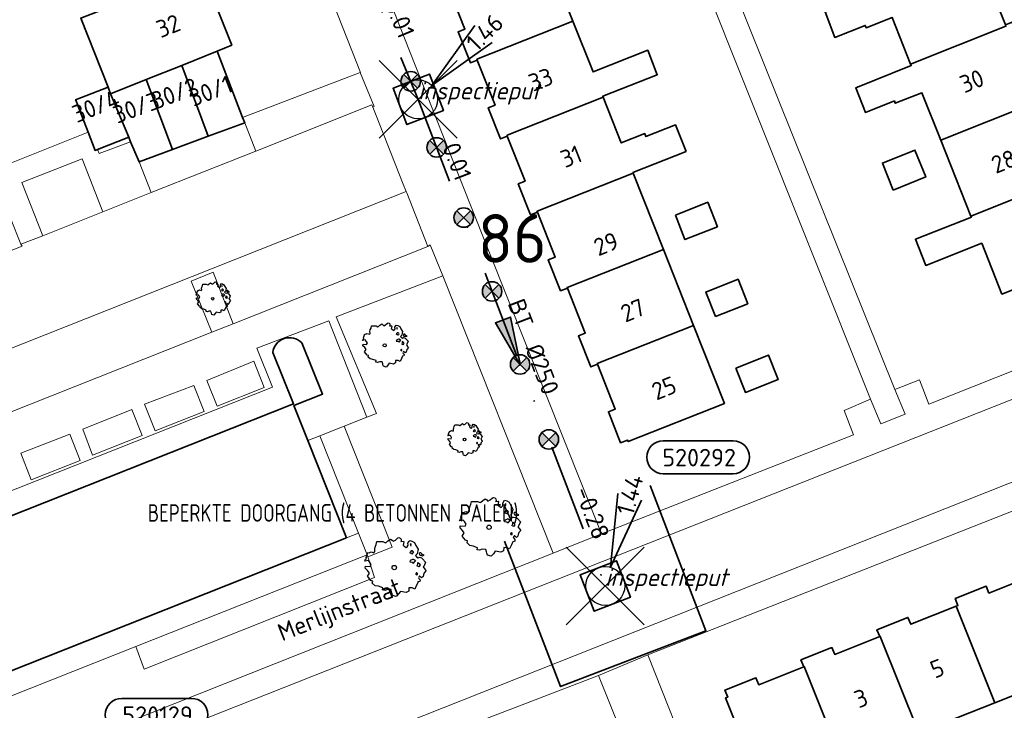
# Model space of a CAD drawing. Header units: metres. Extents: x 152391 to 157968, y 462336 to 467280.
# Tile 200 of 256: x 154757 to 154833, y 464713 to 464766. Entities that reach past the tile are written whole.
import ezdxf
from ezdxf.enums import TextEntityAlignment as Align

# ---------------------------------------------------------------- set-up
doc = ezdxf.new("R2010")
doc.units = ezdxf.units.M
doc.header["$LTSCALE"] = 0.75
doc.header["$PDMODE"] = 3
doc.header["$PDSIZE"] = 3
doc.linetypes.add('RI-VWA_BETON', pattern=[19, 9, -5, 0, -5])
doc.layers.get('0').update_dxf_attribs({"lineweight": 25})
doc.layers.get('defpoints').update_dxf_attribs({"lineweight": 25})
for name, color, linetype, lineweight in [('B-GV-GR-BOOM-S', 252, 'Continuous', 25), ('B-WE-GR-BEPLANTING_CULTUUR_BODEMBEDEKKER-GV', 251, 'Continuous', 18), ('B-WE-GR-BEPLANTING_CULTUUR_HEESTERS-GV', 251, 'Continuous', 18), ('B-WE-GR-BEPLANTING_CULTUUR_VASTE PLANTENVAK-GV', 251, 'Continuous', 18), ('B-WE-GR-GROENVOORZIENING-GV', 251, 'Continuous', 18), ('B-WE-GR-HAAG-GV', 251, 'Continuous', 13), ('B-WE-OG-BEBOUWING-GV', 6, 'Continuous', 35), ('B-WE-OG-BEBOUWING-T18', 1, 'Continuous', 18), ('B-WE-OG-TERREIN_CULTUURSCHEIDING-GV', 251, 'Continuous', 18), ('B-WE-OG-TOPOGRAFIE-T18', 1, 'Continuous', 18), ('B-WE-VH-VERHARDING_BETONSTRAATSTEEN-GV', 251, 'Continuous', 18), ('B-WE-VH-VERHARDING_TEGEL-GV', 251, 'Continuous', 18), ('N-OI-RI-BIJZONDERDERHEDEN-T18', 134, 'Continuous', 18), ('N-OI-RI-T50', 130, 'Continuous', 50), ('N-OI-RI-VWA_PUTNUMMER-S @ 0.75', 36, 'Continuous', 35), ('N-OI-RI-VWA_RIOOLPUT_INSPECTIEPUT-S', 36, 'Continuous', 35), ('N-OI-RI-VWA_STROOMRICHTING-S @ 0.75', 36, 'Continuous', 35), ('N-OI-RI-VWA_TRANSPORTLEIDING_BETON_250-G', 36, 'RI-VWA_BETON', 35), ('N-RO-KG-GRENS_WERK-G', 7, 'XX-WERKGRENS', 35)]:
    doc.layers.add(name, color=color, linetype=linetype, lineweight=lineweight)
doc.layers.add('inspectieput', color=7, linetype='Continuous', plot=False)
doc.layers.add('N-OI-RI-VRIJVERVAL_HULPSTUK-S', color=210, linetype='Continuous', lineweight=35, plot=False)
doc.styles.add('NLCS-ISO', font='isocpeur.ttf')
doc.styles.add('NLCS-ISO-M750-T18', font='NLCS-ISO.ttf', dxfattribs={"height": 1.35})
doc.styles.add('NLCS-ISO-M750-T18_CURSIEF', font='NLCS-ISO.ttf', dxfattribs={"oblique": 15, "height": 1.35})
doc.styles.add('NLCS-ISO-M750-T50', font='NLCS-ISO.ttf', dxfattribs={"height": 3.75})
doc.linetypes.add('XX-WERKGRENS', pattern='A,0,[137,NLCS.SHX,S=0.1,R=0,X=-1.1,Y=-1.35],-6', length=6)

# ---------------------------------------------------------------- blocks, each defined once
blk = doc.blocks.new('*U174')
at = {"ltscale": 0.1}
blk.add_hatch(color=256, dxfattribs=at).paths.add_polyline_path([(2.5, 0), (-2.5, -0.83), (-2.5, 0.83)])
at = {"ltscale": 0.1, "flags": 128}
blk.add_lwpolyline([(2.5, 0), (-2.5, -0.83), (-2.5, 0.83)], close=True, dxfattribs=at)
at = {"ltscale": 0.1, "style": 'NLCS-ISO'}
for tag, p in [('BOBL', (-17.44, 0)), ('MAT', (-1, 0.5))]:
    blk.add_attdef(tag, text='', height=1.8, dxfattribs=at).set_placement(p, align=Align.BOTTOM_RIGHT)
for tag, p in [('DIA', (1, 0.5)), ('BOBR', (16.49, 0))]:
    blk.add_attdef(tag, text='', height=1.8, dxfattribs=at).set_placement(p, align=Align.BOTTOM_LEFT)
at = {"layer": 'defpoints', "ltscale": 0.1, "style": 'NLCS-ISO', "flags": 1}
blk.add_attdef('JVA', text='', height=1.8, dxfattribs=at).set_placement((0, -1), align=Align.TOP_CENTER)
blk = doc.blocks.new('*U175')
at = {"ltscale": 0.1}
blk.add_hatch(color=256, dxfattribs=at).paths.add_polyline_path([(2.5, 0), (-2.5, -0.83), (-2.5, 0.83)])
at = {"ltscale": 0.1, "flags": 128}
blk.add_lwpolyline([(2.5, 0), (-2.5, -0.83), (-2.5, 0.83)], close=True, dxfattribs=at)
at = {"ltscale": 0.1, "style": 'NLCS-ISO'}
for tag, p in [('BOBL', (-21.69, 0)), ('MAT', (-1, 0.5))]:
    blk.add_attdef(tag, text='', height=1.8, dxfattribs=at).set_placement(p, align=Align.BOTTOM_RIGHT)
for tag, p in [('DIA', (1, 0.5)), ('BOBR', (20.75, -0.01))]:
    blk.add_attdef(tag, text='', height=1.8, dxfattribs=at).set_placement(p, align=Align.BOTTOM_LEFT)
at = {"layer": 'defpoints', "ltscale": 0.1, "style": 'NLCS-ISO', "flags": 1}
blk.add_attdef('JVA', text='', height=1.8, dxfattribs=at).set_placement((0, -1), align=Align.TOP_CENTER)
blk = doc.blocks.new('*U178')
for q in [(5.83, 7.6), (7.6, 5.83)]:
    blk.add_line((1.41, 1.41), q)
blk.add_lwpolyline([(16.81, 12.39), (9.65, 12.39, 1), (9.65, 9.01), (16.81, 9.01, 1)], format="xyb", close=True)
at = {"ltscale": 0.1, "style": 'NLCS-ISO'}
blk.add_attdef('PUTHGT', text='', height=1.8, rotation=45, dxfattribs=at).set_placement((5.39, 5.43), align=Align.MIDDLE_LEFT)
blk.add_attdef('PUTNR', text='', height=1.8, dxfattribs=at).set_placement((13.33, 10.67), align=Align.MIDDLE_CENTER)
blk = doc.blocks.new('B-SRI-PUT_VWA-SO')
at = {"flags": 128}
blk.add_lwpolyline([(-2, 2), (2, 2), (2, -2), (-2, -2)], close=True, dxfattribs=at)
at = {"lineweight": -3, "flags": 128}
blk.add_lwpolyline([(2, -2), (2, 2), (-2, 2), (-2, -2)], close=True, dxfattribs=at)
at = {"lineweight": -3}
blk.add_circle((0, 0), 2, dxfattribs=at)
blk = doc.blocks.new('*U255')
for q in [(1.3, 9.49), (3.72, 8.83)]:
    blk.add_line((0.53, 1.93), q)
blk.add_lwpolyline([(13.12, 14.92), (5.96, 14.92, 1), (5.96, 11.53), (13.12, 11.53, 1)], format="xyb", close=True)
at = {"ltscale": 0.1, "style": 'NLCS-ISO'}
blk.add_attdef('PUTHGT', text='', height=1.8, rotation=74.6785, dxfattribs=at).set_placement((1.99, 7.38), align=Align.MIDDLE_LEFT)
blk.add_attdef('PUTNR', text='', height=1.8, dxfattribs=at).set_placement((9.64, 13.19), align=Align.MIDDLE_CENTER)
blk = doc.blocks.new('*U376')
for q in [(5.83, 7.6), (7.6, 5.83)]:
    blk.add_line((1.41, 1.41), q)
blk.add_lwpolyline([(22.41, 16), (15.25, 16, 1), (15.25, 12.62), (22.41, 12.62, 1)], format="xyb", close=True)
at = {"ltscale": 0.1, "style": 'NLCS-ISO'}
blk.add_attdef('PUTNR', text='', height=1.8, dxfattribs=at).set_placement((18.93, 14.28), align=Align.MIDDLE_CENTER)
blk.add_attdef('PUTHGT', text='', height=1.8, rotation=45, dxfattribs=at).set_placement((5.39, 5.43), align=Align.MIDDLE_LEFT)
blk = doc.blocks.new('wg')
at = {"layer": 'N-RO-KG-GRENS_WERK-G', "ltscale": 0.5, "flags": 128}
blk.add_lwpolyline([(6, 6), (-6, 6), (-6, -6), (6, -6)], dxfattribs=at)
blk = doc.blocks.new('SRI-HULP')
h = blk.add_hatch(color=256)
h.dxf.hatch_style = 1
h.paths.add_polyline_path([(-0.71, 0.71, 0.198912), (-1, 0, 0.198912), (-0.71, -0.71), (0, 0)])
h = blk.add_hatch(color=256)
h.dxf.hatch_style = 1
h.paths.add_polyline_path([(1, 0, 0.198912), (0.71, 0.71), (0, 0), (0.71, -0.71, 0.198912)])
for p, q in [((-0.71, 0.71), (0.71, -0.71)), ((-0.71, -0.71), (0.71, 0.71))]:
    blk.add_line(p, q)
blk.add_circle((0, 0), 1)
blk = doc.blocks.new('ACMAP_ANN_TEMPLATE_type knoop')
at = {"layer": 'defpoints', "style": 'NLCS-ISO-M750-T18_CURSIEF', "oblique": 15}
blk.add_attdef('type_knoop', (0, 0), '', height=1.35, dxfattribs=at)
blk = doc.blocks.new('SGR-BOOM_21_30')
at = {"linetype": 'Continuous'}
for p, q in [((-0.47, 1.45), (-0.365, 1.548)), ((-0.365, 1.548), (-0.226, 1.647)), ((-0.226, 1.647), (-0.133, 1.581)), ((-0.133, 1.581), (-0.063, 1.515)), ((-0.063, 1.515), (0.065, 1.581)), ((0.065, 1.581), (0.205, 1.712)), ((0.205, 1.712), (0.263, 1.729)), ((0.263, 1.729), (0.333, 1.696)), ((0.333, 1.696), (0.391, 1.647)), ((0.402, 1.532), (0.379, 1.499)), ((0.391, 1.647), (0.402, 1.532)), ((0.786, 1.4), (0.891, 1.565)), ((0.891, 1.565), (1.019, 1.532)), ((1.019, 1.532), (1.158, 1.45)), ((-1.633, 0.579), (-1.528, 0.875)), ((-1.528, 0.875), (-1.458, 0.858)), ((-1.458, 0.858), (-1.342, 0.908)), ((-1.342, 0.908), (-1.179, 0.858)), ((-1.179, 0.858), (-1.121, 0.924)), ((-1.133, 1.088), (-1.109, 1.187)), ((-1.121, 0.924), (-1.133, 1.088)), ((-1.109, 1.187), (-1.051, 1.335)), ((-1.051, 1.335), (-1.016, 1.499)), ((-1.016, 1.499), (-0.668, 1.499)), ((-0.668, 1.499), (-0.516, 1.433)), ((-0.516, 1.433), (-0.47, 1.45)), ((0.379, 1.499), (0.53, 1.515)), ((0.542, 1.483), (0.507, 1.285)), ((0.507, 1.285), (0.565, 1.236)), ((0.53, 1.515), (0.542, 1.483)), ((0.565, 1.236), (0.693, 1.154)), ((0.693, 1.154), (0.751, 1.203)), ((0.751, 1.203), (0.798, 1.285)), ((0.798, 1.285), (0.786, 1.4)), ((0.937, 0.908), (0.891, 0.875)), ((0.891, 0.875), (0.926, 0.825)), ((0.972, 1.368), (0.926, 1.335)), ((0.926, 1.335), (0.949, 1.253)), ((0.926, 0.825), (0.984, 0.842)), ((0.972, 0.973), (0.937, 0.908)), ((0.949, 1.253), (0.961, 1.236)), ((0.961, 1.269), (0.972, 1.368)), ((1.03, 0.973), (0.972, 0.973)), ((0.984, 0.842), (1.03, 0.776)), ((1.077, 0.94), (1.03, 0.973)), ((1.03, 0.776), (1.077, 0.842)), ((1.124, 0.875), (1.077, 0.94)), ((1.077, 0.842), (1.124, 0.875)), ((1.158, 1.45), (1.251, 1.269)), ((1.321, 0.793), (1.228, 0.694)), ((1.251, 1.269), (1.379, 1.055)), ((1.379, 1.055), (1.321, 0.793)), ((1.472, 0.858), (1.438, 0.809)), ((1.438, 0.809), (1.461, 0.743)), ((1.542, 0.858), (1.472, 0.858)), ((1.624, 0.76), (1.542, 0.858)), ((1.728, 0.71), (1.624, 0.76)), ((-1.703, 0.365), (-1.656, 0.48)), ((-1.493, 0.415), (-1.703, 0.365)), ((-1.679, -0.029), (-1.668, 0.086)), ((-1.668, 0.086), (-1.389, 0.07)), ((-1.656, 0.48), (-1.598, 0.53)), ((-1.598, 0.53), (-1.633, 0.579)), ((-1.423, 0.333), (-1.493, 0.415)), ((-1.33, 0.185), (-1.423, 0.333)), ((-1.389, 0.07), (-1.33, 0.185)), ((0.926, 0.415), (0.891, 0.333)), ((0.891, 0.333), (1.03, 0.316)), ((1.054, 0.464), (0.926, 0.415)), ((1.03, 0.316), (1.112, 0.251)), ((1.112, 0.464), (1.054, 0.464)), ((1.217, 0.398), (1.112, 0.464)), ((1.112, 0.251), (1.205, 0.365)), ((1.205, 0.365), (1.24, 0.415)), ((1.228, 0.694), (1.275, 0.628)), ((1.275, 0.628), (1.379, 0.563)), ((1.344, 0.185), (1.31, 0.103)), ((1.434, 0.049), (1.31, 0.103)), ((1.356, 0.3), (1.344, 0.234)), ((1.344, 0.234), (1.344, 0.185)), ((1.426, 0.234), (1.356, 0.3)), ((1.379, 0.563), (1.438, 0.595)), ((1.472, 0.201), (1.426, 0.234)), ((1.434, 0.049), (1.507, 0.136)), ((1.438, 0.595), (1.565, 0.563)), ((1.461, 0.743), (1.531, 0.694)), ((1.507, 0.136), (1.472, 0.201)), ((1.531, 0.727), (1.635, 0.678)), ((1.531, 0.694), (1.542, 0.727)), ((1.565, 0.563), (1.635, 0.513)), ((1.635, 0.678), (1.728, 0.71)), ((1.635, 0.513), (1.81, 0.316)), ((1.717, 0.103), (1.67, 0.037)), ((1.67, 0.037), (1.763, -0.094)), ((1.81, 0.316), (1.717, 0.103)), ((-1.54, -0.177), (-1.679, -0.029)), ((-1.551, -0.505), (-1.493, -0.423)), ((-1.354, -0.752), (-1.551, -0.505)), ((-1.435, -0.324), (-1.54, -0.177)), ((-1.493, -0.423), (-1.435, -0.324)), ((-1.249, -0.784), (-1.354, -0.752)), ((1.286, -0.292), (1.24, -0.357)), ((1.24, -0.357), (1.251, -0.423)), ((1.263, -0.423), (1.333, -0.407)), ((1.333, -0.341), (1.286, -0.292)), ((1.333, -0.407), (1.333, -0.341)), ((1.461, -0.472), (1.391, -0.587)), ((1.391, -0.587), (1.426, -0.637)), ((1.426, -0.637), (1.496, -0.702)), ((1.577, -0.587), (1.461, -0.472)), ((1.496, -0.702), (1.484, -0.801)), ((1.658, -0.522), (1.577, -0.587)), ((1.682, -0.423), (1.658, -0.522)), ((1.717, -0.308), (1.682, -0.423)), ((1.845, -0.177), (1.717, -0.308)), ((1.763, -0.094), (1.845, -0.177)), ((-1.272, -0.899), (-1.249, -0.784)), ((-1.109, -1.047), (-1.272, -0.899)), ((-0.912, -1.08), (-1.109, -1.047)), ((-0.668, -1.179), (-0.912, -1.08)), ((-0.679, -1.294), (-0.668, -1.179)), ((-0.551, -1.326), (-0.679, -1.294)), ((-0.4, -1.261), (-0.551, -1.326)), ((-0.191, -1.277), (-0.4, -1.261)), ((-0.156, -1.425), (-0.191, -1.277)), ((-0.133, -1.491), (-0.156, -1.425)), ((-0.098, -1.606), (-0.133, -1.491)), ((0.356, -1.376), (0.251, -1.524)), ((0.682, -1.441), (0.356, -1.376)), ((0.833, -1.359), (0.682, -1.441)), ((0.844, -1.162), (0.833, -1.359)), ((1.03, -1.179), (0.844, -1.162)), ((1.182, -1.244), (1.03, -1.179)), ((1.286, -1.014), (1.182, -1.244)), ((1.356, -0.883), (1.286, -1.014)), ((1.368, -0.834), (1.356, -0.883)), ((1.484, -0.801), (1.368, -0.834)), ((0.112, -1.671), (-0.098, -1.606)), ((0.251, -1.524), (0.112, -1.671))]:
    blk.add_line(p, q, dxfattribs=at)
blk.add_circle((0, 0), 0.126, dxfattribs=at)
blk = doc.blocks.new('SGR-BOOM_31_50')
at = {"linetype": 'Continuous'}
for p, q in [((0.087, 2.108), (0.273, 2.283)), ((0.273, 2.283), (0.351, 2.305)), ((0.351, 2.305), (0.444, 2.261)), ((-1.51, 1.451), (-1.479, 1.582)), ((-1.479, 1.582), (-1.402, 1.78)), ((-1.402, 1.78), (-1.355, 1.999)), ((-1.355, 1.999), (-0.89, 1.999)), ((-0.89, 1.999), (-0.688, 1.911)), ((-0.688, 1.911), (-0.626, 1.933)), ((-0.626, 1.933), (-0.487, 2.064)), ((-0.487, 2.064), (-0.301, 2.196)), ((-0.301, 2.196), (-0.177, 2.108)), ((-0.177, 2.108), (-0.084, 2.02)), ((-0.084, 2.02), (0.087, 2.108)), ((0.444, 2.261), (0.521, 2.196)), ((0.537, 2.042), (0.506, 1.999)), ((0.506, 1.999), (0.707, 2.02)), ((0.521, 2.196), (0.537, 2.042)), ((0.723, 1.977), (0.676, 1.714)), ((0.676, 1.714), (0.754, 1.648)), ((0.707, 2.02), (0.723, 1.977)), ((0.754, 1.648), (0.924, 1.539)), ((0.924, 1.539), (1.002, 1.604)), ((1.002, 1.604), (1.064, 1.714)), ((1.048, 1.867), (1.188, 2.086)), ((1.064, 1.714), (1.048, 1.867)), ((1.188, 2.086), (1.358, 2.042)), ((1.296, 1.823), (1.234, 1.78)), ((1.234, 1.78), (1.265, 1.67)), ((1.265, 1.67), (1.281, 1.648)), ((1.281, 1.692), (1.296, 1.823)), ((1.358, 2.042), (1.545, 1.933)), ((1.545, 1.933), (1.669, 1.692)), ((1.669, 1.692), (1.839, 1.407)), ((-2.177, 0.772), (-2.038, 1.166)), ((-2.131, 0.706), (-2.177, 0.772)), ((-2.038, 1.166), (-1.944, 1.144)), ((-1.944, 1.144), (-1.789, 1.21)), ((-1.789, 1.21), (-1.572, 1.144)), ((-1.572, 1.144), (-1.495, 1.232)), ((-1.495, 1.232), (-1.51, 1.451)), ((1.25, 1.21), (1.188, 1.166)), ((1.188, 1.166), (1.234, 1.101)), ((1.234, 1.101), (1.312, 1.122)), ((1.296, 1.298), (1.25, 1.21)), ((1.374, 1.298), (1.296, 1.298)), ((1.312, 1.122), (1.374, 1.035)), ((1.436, 1.254), (1.374, 1.298)), ((1.374, 1.035), (1.436, 1.122)), ((1.498, 1.166), (1.436, 1.254)), ((1.436, 1.122), (1.498, 1.166)), ((1.762, 1.057), (1.638, 0.925)), ((1.638, 0.925), (1.7, 0.838)), ((1.7, 0.838), (1.839, 0.75)), ((1.839, 1.407), (1.762, 1.057)), ((1.839, 0.75), (1.917, 0.794)), ((1.963, 1.144), (1.917, 1.079)), ((1.917, 1.079), (1.948, 0.991)), ((1.917, 0.794), (2.087, 0.75)), ((1.948, 0.991), (2.041, 0.925)), ((2.056, 1.144), (1.963, 1.144)), ((2.041, 0.969), (2.18, 0.903)), ((2.041, 0.925), (2.056, 0.969)), ((2.165, 1.013), (2.056, 1.144)), ((2.304, 0.947), (2.165, 1.013)), ((2.18, 0.903), (2.304, 0.947)), ((-2.27, 0.487), (-2.208, 0.641)), ((-1.991, 0.553), (-2.27, 0.487)), ((-2.239, -0.038), (-2.224, 0.115)), ((-2.224, 0.115), (-1.851, 0.093)), ((-2.208, 0.641), (-2.131, 0.706)), ((-1.898, 0.444), (-1.991, 0.553)), ((-1.774, 0.246), (-1.898, 0.444)), ((-1.851, 0.093), (-1.774, 0.246)), ((1.234, 0.553), (1.188, 0.444)), ((1.188, 0.444), (1.374, 0.422)), ((1.405, 0.619), (1.234, 0.553)), ((1.374, 0.422), (1.483, 0.334)), ((1.483, 0.619), (1.405, 0.619)), ((1.622, 0.531), (1.483, 0.619)), ((1.483, 0.334), (1.607, 0.487)), ((1.607, 0.487), (1.653, 0.553)), ((1.793, 0.246), (1.746, 0.137)), ((1.911, 0.065), (1.746, 0.137)), ((1.808, 0.4), (1.793, 0.312)), ((1.793, 0.312), (1.793, 0.246)), ((1.901, 0.312), (1.808, 0.4)), ((1.963, 0.268), (1.901, 0.312)), ((1.911, 0.065), (2.01, 0.181)), ((2.01, 0.181), (1.963, 0.268)), ((2.087, 0.75), (2.18, 0.684)), ((2.18, 0.684), (2.413, 0.422)), ((2.289, 0.137), (2.227, 0.049)), ((2.227, 0.049), (2.351, -0.126)), ((2.413, 0.422), (2.289, 0.137)), ((-2.053, -0.235), (-2.239, -0.038)), ((-2.069, -0.673), (-1.991, -0.564)), ((-1.805, -1.002), (-2.069, -0.673)), ((-1.913, -0.433), (-2.053, -0.235)), ((-1.991, -0.564), (-1.913, -0.433)), ((1.715, -0.389), (1.653, -0.476)), ((1.653, -0.476), (1.669, -0.564)), ((1.684, -0.564), (1.777, -0.542)), ((1.777, -0.454), (1.715, -0.389)), ((1.777, -0.542), (1.777, -0.454)), ((1.948, -0.63), (1.855, -0.783)), ((2.103, -0.783), (1.948, -0.63)), ((2.211, -0.695), (2.103, -0.783)), ((2.242, -0.564), (2.211, -0.695)), ((2.289, -0.411), (2.242, -0.564)), ((2.459, -0.235), (2.289, -0.411)), ((2.351, -0.126), (2.459, -0.235)), ((-1.665, -1.046), (-1.805, -1.002)), ((-1.696, -1.199), (-1.665, -1.046)), ((-1.479, -1.396), (-1.696, -1.199)), ((-1.216, -1.44), (-1.479, -1.396)), ((-0.89, -1.571), (-1.216, -1.44)), ((1.715, -1.352), (1.576, -1.659)), ((1.808, -1.177), (1.715, -1.352)), ((1.824, -1.112), (1.808, -1.177)), ((1.979, -1.068), (1.824, -1.112)), ((1.855, -0.783), (1.901, -0.849)), ((1.901, -0.849), (1.994, -0.936)), ((1.994, -0.936), (1.979, -1.068)), ((-0.906, -1.725), (-0.89, -1.571)), ((-0.735, -1.769), (-0.906, -1.725)), ((-0.533, -1.681), (-0.735, -1.769)), ((-0.254, -1.703), (-0.533, -1.681)), ((-0.208, -1.9), (-0.254, -1.703)), ((-0.177, -1.988), (-0.208, -1.9)), ((-0.13, -2.141), (-0.177, -1.988)), ((0.149, -2.229), (-0.13, -2.141)), ((0.335, -2.031), (0.149, -2.229)), ((0.475, -1.834), (0.335, -2.031)), ((0.909, -1.922), (0.475, -1.834)), ((1.11, -1.812), (0.909, -1.922)), ((1.126, -1.55), (1.11, -1.812)), ((1.374, -1.571), (1.126, -1.55)), ((1.576, -1.659), (1.374, -1.571))]:
    blk.add_line(p, q, dxfattribs=at)
blk.add_circle((0, 0), 0.169, dxfattribs=at)
blk = doc.blocks.new('SGR-BOOM_0_20')
at = {"linetype": 'Continuous'}
for p, q in [((-0.85, 0.816), (-0.832, 0.89)), ((-0.841, 0.693), (-0.85, 0.816)), ((-0.832, 0.89), (-0.788, 1.001)), ((-0.788, 1.001), (-0.762, 1.124)), ((-0.762, 1.124), (-0.501, 1.124)), ((-0.501, 1.124), (-0.387, 1.075)), ((-0.387, 1.075), (-0.352, 1.087)), ((-0.352, 1.087), (-0.274, 1.161)), ((-0.274, 1.161), (-0.169, 1.235)), ((-0.169, 1.235), (-0.099, 1.186)), ((-0.099, 1.186), (-0.047, 1.137)), ((-0.047, 1.137), (0.049, 1.186)), ((0.049, 1.186), (0.154, 1.284)), ((0.154, 1.284), (0.197, 1.297)), ((0.197, 1.297), (0.25, 1.272)), ((0.25, 1.272), (0.293, 1.235)), ((0.302, 1.149), (0.284, 1.124)), ((0.284, 1.124), (0.398, 1.137)), ((0.293, 1.235), (0.302, 1.149)), ((0.407, 1.112), (0.38, 0.964)), ((0.38, 0.964), (0.424, 0.927)), ((0.398, 1.137), (0.407, 1.112)), ((0.424, 0.927), (0.52, 0.865)), ((0.52, 0.865), (0.564, 0.902)), ((0.564, 0.902), (0.598, 0.964)), ((0.59, 1.05), (0.668, 1.173)), ((0.598, 0.964), (0.59, 1.05)), ((0.668, 1.173), (0.764, 1.149)), ((0.729, 1.026), (0.694, 1.001)), ((0.694, 1.001), (0.712, 0.939)), ((0.712, 0.939), (0.721, 0.927)), ((0.721, 0.952), (0.729, 1.026)), ((0.764, 1.149), (0.869, 1.087)), ((0.869, 1.087), (0.939, 0.952)), ((0.939, 0.952), (1.035, 0.792)), ((1.035, 0.792), (0.991, 0.594)), ((-1.277, 0.274), (-1.242, 0.36)), ((-1.12, 0.311), (-1.277, 0.274)), ((-1.259, -0.022), (-1.251, 0.065)), ((-1.251, 0.065), (-1.041, 0.052)), ((-1.242, 0.36), (-1.198, 0.397)), ((-1.225, 0.434), (-1.146, 0.656)), ((-1.198, 0.397), (-1.225, 0.434)), ((-1.146, 0.656), (-1.094, 0.644)), ((-1.068, 0.249), (-1.12, 0.311)), ((-1.094, 0.644), (-1.007, 0.681)), ((-0.998, 0.139), (-1.068, 0.249)), ((-1.041, 0.052), (-0.998, 0.139)), ((-1.007, 0.681), (-0.884, 0.644)), ((-0.884, 0.644), (-0.841, 0.693)), ((0.703, 0.681), (0.668, 0.656)), ((0.668, 0.656), (0.694, 0.619)), ((0.694, 0.311), (0.668, 0.249)), ((0.668, 0.249), (0.773, 0.237)), ((0.694, 0.619), (0.738, 0.631)), ((0.79, 0.348), (0.694, 0.311)), ((0.729, 0.73), (0.703, 0.681)), ((0.773, 0.73), (0.729, 0.73)), ((0.738, 0.631), (0.773, 0.582)), ((0.808, 0.705), (0.773, 0.73)), ((0.773, 0.582), (0.808, 0.631)), ((0.773, 0.237), (0.834, 0.188)), ((0.834, 0.348), (0.79, 0.348)), ((0.843, 0.656), (0.808, 0.705)), ((0.808, 0.631), (0.843, 0.656)), ((0.912, 0.299), (0.834, 0.348)), ((0.834, 0.188), (0.904, 0.274)), ((0.904, 0.274), (0.93, 0.311)), ((0.991, 0.594), (0.921, 0.521)), ((0.921, 0.521), (0.956, 0.471)), ((0.956, 0.471), (1.035, 0.422)), ((1.008, 0.139), (0.982, 0.077)), ((1.075, 0.037), (0.982, 0.077)), ((1.017, 0.225), (1.008, 0.176)), ((1.008, 0.176), (1.008, 0.139)), ((1.069, 0.176), (1.017, 0.225)), ((1.035, 0.422), (1.078, 0.447)), ((1.104, 0.151), (1.069, 0.176)), ((1.075, 0.037), (1.13, 0.102)), ((1.104, 0.644), (1.078, 0.607)), ((1.078, 0.607), (1.096, 0.557)), ((1.078, 0.447), (1.174, 0.422)), ((1.096, 0.557), (1.148, 0.521)), ((1.157, 0.644), (1.104, 0.644)), ((1.13, 0.102), (1.104, 0.151)), ((1.148, 0.545), (1.226, 0.508)), ((1.148, 0.521), (1.157, 0.545)), ((1.218, 0.57), (1.157, 0.644)), ((1.174, 0.422), (1.226, 0.385)), ((1.296, 0.533), (1.218, 0.57)), ((1.226, 0.508), (1.296, 0.533)), ((1.226, 0.385), (1.357, 0.237)), ((1.287, 0.077), (1.253, 0.028)), ((1.253, 0.028), (1.322, -0.071)), ((1.357, 0.237), (1.287, 0.077)), ((-1.155, -0.132), (-1.259, -0.022)), ((-1.164, -0.379), (-1.12, -0.317)), ((-1.015, -0.564), (-1.164, -0.379)), ((-1.076, -0.243), (-1.155, -0.132)), ((-1.12, -0.317), (-1.076, -0.243)), ((-0.937, -0.588), (-1.015, -0.564)), ((-0.954, -0.675), (-0.937, -0.588)), ((-0.832, -0.785), (-0.954, -0.675)), ((0.965, -0.219), (0.93, -0.268)), ((0.93, -0.268), (0.939, -0.317)), ((0.947, -0.317), (1, -0.305)), ((1, -0.256), (0.965, -0.219)), ((1.017, -0.662), (0.965, -0.761)), ((1, -0.305), (1, -0.256)), ((1.026, -0.625), (1.017, -0.662)), ((1.113, -0.601), (1.026, -0.625)), ((1.096, -0.354), (1.043, -0.44)), ((1.043, -0.44), (1.069, -0.477)), ((1.069, -0.477), (1.122, -0.527)), ((1.183, -0.44), (1.096, -0.354)), ((1.122, -0.527), (1.113, -0.601)), ((1.244, -0.391), (1.183, -0.44)), ((1.261, -0.317), (1.244, -0.391)), ((1.287, -0.231), (1.261, -0.317)), ((1.383, -0.132), (1.287, -0.231)), ((1.322, -0.071), (1.383, -0.132)), ((-0.684, -0.81), (-0.832, -0.785)), ((-0.501, -0.884), (-0.684, -0.81)), ((-0.509, -0.97), (-0.501, -0.884)), ((-0.413, -0.995), (-0.509, -0.97)), ((-0.3, -0.946), (-0.413, -0.995)), ((-0.143, -0.958), (-0.3, -0.946)), ((-0.117, -1.069), (-0.143, -0.958)), ((-0.099, -1.118), (-0.117, -1.069)), ((-0.073, -1.204), (-0.099, -1.118)), ((0.084, -1.254), (-0.073, -1.204)), ((0.188, -1.143), (0.084, -1.254)), ((0.267, -1.032), (0.188, -1.143)), ((0.511, -1.081), (0.267, -1.032)), ((0.625, -1.019), (0.511, -1.081)), ((0.633, -0.872), (0.625, -1.019)), ((0.773, -0.884), (0.633, -0.872)), ((0.886, -0.933), (0.773, -0.884)), ((0.965, -0.761), (0.886, -0.933))]:
    blk.add_line(p, q, dxfattribs=at)
blk.add_circle((0, 0), 0.0948, dxfattribs=at)

msp = doc.modelspace()

# ---------------------------------------------------------------- linework, layer by layer
at = {"layer": 'B-WE-GR-BEPLANTING_CULTUUR_BODEMBEDEKKER-GV'}
msp.add_lwpolyline([(154773.578, 464742.378), (154772.042, 464746.346), (154770.347, 464745.676), (154771.936, 464741.728)], close=True, dxfattribs=at)
at = {"layer": 'B-WE-GR-BEPLANTING_CULTUUR_HEESTERS-GV'}
for points in [[(154782.134, 464734.483), (154780.275, 464733.747), (154783.245, 464726.261), (154783.908, 464724.588), (154783.963, 464724.418), (154785.833, 464725.16), (154785.104, 464726.998)], [(154779.345, 464733.378), (154782.315, 464725.892), (154783.245, 464726.261), (154780.275, 464733.747)]]:
    msp.add_lwpolyline(points, close=True, dxfattribs=at)
at = {"layer": 'B-WE-GR-BEPLANTING_CULTUUR_VASTE PLANTENVAK-GV'}
for points in [[(154771.343, 464735.626), (154770.56, 464737.621), (154766.765, 464736.2), (154767.588, 464734.145)], [(154761.798, 464731.854), (154761.003, 464733.885), (154757.242, 464732.412), (154758.03, 464730.362)]]:
    msp.add_lwpolyline(points, close=True, dxfattribs=at)
at = {"layer": 'B-WE-GR-GROENVOORZIENING-GV'}
for points in [[(154775.972, 464737.461), (154775.187, 464739.505), (154771.558, 464737.998), (154772.351, 464736.026)], [(154762, 464734.267), (154762.758, 464732.246), (154766.567, 464733.762), (154765.79, 464735.772)], [(154783.908, 464724.588), (154766.08, 464717.516), (154766.743, 464715.762), (154784.472, 464722.838), (154783.963, 464724.418)]]:
    msp.add_lwpolyline(points, close=True, dxfattribs=at)
at = {"layer": 'B-WE-GR-HAAG-GV'}
for points in [[(154775.972, 464737.461), (154775.187, 464739.505), (154771.558, 464737.998), (154772.351, 464736.026)], [(154762, 464734.267), (154762.758, 464732.246), (154766.567, 464733.762), (154765.79, 464735.772)]]:
    msp.add_lwpolyline(points, close=True, dxfattribs=at)
at = {"layer": 'B-WE-OG-BEBOUWING-GV'}
for points in [[(154790.08, 464768.537), (154791.444, 464765.087), (154790.914, 464764.877), (154791.86, 464762.487), (154792.39, 464762.697), (154792.364, 464762.761), (154799.763, 464765.687), (154797.416, 464771.614), (154790.02, 464768.689)], [(154823.441, 464768.244), (154823.49, 464768.122), (154819.191, 464766.414), (154819.932, 464764.444), (154822.269, 464765.372), (154822.342, 464765.186), (154824.34, 464765.98), (154825.767, 464762.389), (154833.11, 464765.306), (154833.071, 464765.403), (154831.689, 464768.883), (154832.218, 464769.094), (154831.271, 464771.479), (154830.741, 464771.269), (154830.784, 464771.161)], [(154764.147, 464760.109), (154766.895, 464761.203), (154769.633, 464762.289), (154772.367, 464763.374), (154773.476, 464763.847), (154771.211, 464769.562), (154761.851, 464765.93), (154763.953, 464760.601)], [(154802.083, 464759.829), (154802.052, 464759.91), (154806.258, 464761.56), (154805.517, 464763.45), (154801.31, 464761.783), (154799.763, 464765.687), (154792.364, 464762.761), (154792.39, 464762.697), (154793.761, 464759.228), (154793.231, 464759.019), (154794.176, 464756.629), (154794.706, 464756.838), (154794.681, 464756.902)], [(154835.387, 464759.574), (154834.019, 464763.017), (154834.549, 464763.228), (154833.601, 464765.613), (154833.071, 464765.403), (154833.11, 464765.306), (154825.767, 464762.389), (154825.815, 464762.267), (154821.543, 464760.57), (154822.29, 464758.668), (154824.517, 464759.552), (154824.591, 464759.366), (154826.644, 464760.182), (154828.092, 464756.535), (154835.435, 464759.451)], [(154771.668, 464756.824), (154774.478, 464757.862), (154774.318, 464758.28), (154772.367, 464763.374), (154769.633, 464762.289)], [(154766.895, 464761.203), (154768.907, 464755.804), (154771.668, 464756.824), (154769.633, 464762.289)], [(154763.953, 464760.601), (154761.456, 464759.645), (154761.489, 464759.553), (154761.624, 464759.201), (154762.414, 464757.143), (154762.956, 464755.733), (154763.15, 464755.81), (154765.546, 464756.755), (154764.147, 464760.109)], [(154766.895, 464761.203), (154764.147, 464760.109), (154765.546, 464756.755), (154765.693, 464756.404), (154766.339, 464754.856), (154768.907, 464755.804)], [(154808.477, 464755.649), (154807.662, 464757.706), (154805.384, 464756.803), (154805.293, 464757.033), (154803.476, 464756.313), (154802.083, 464759.829), (154794.681, 464756.902), (154794.706, 464756.838), (154796.078, 464753.37), (154795.548, 464753.16), (154796.493, 464750.77), (154797.023, 464750.98), (154796.998, 464751.044), (154804.404, 464753.972), (154804.382, 464754.027)], [(154837.706, 464753.735), (154836.334, 464757.188), (154836.864, 464757.399), (154835.916, 464759.784), (154835.387, 464759.574), (154835.435, 464759.451), (154828.092, 464756.535), (154830.418, 464750.68), (154837.761, 464753.596)], [(154824.433, 464752.684), (154826.932, 464753.689), (154826.099, 464755.76), (154823.601, 464754.755)], [(154799.336, 464745.131), (154799.315, 464745.185), (154806.724, 464748.115), (154804.404, 464753.972), (154796.998, 464751.044), (154797.023, 464750.98), (154798.391, 464747.521), (154797.861, 464747.311), (154798.806, 464744.921)], [(154830.418, 464750.68), (154830.447, 464750.607), (154826.134, 464748.894), (154826.94, 464746.876), (154831.249, 464748.588), (154832.805, 464744.671), (154840.143, 464747.6), (154838.653, 464751.35), (154839.183, 464751.56), (154838.236, 464753.946), (154837.706, 464753.735), (154837.761, 464753.596)], [(154807.647, 464750.752), (154808.391, 464748.873), (154810.888, 464749.852), (154810.146, 464751.742)], [(154806.724, 464748.115), (154799.315, 464745.185), (154799.336, 464745.131), (154800.712, 464741.653), (154800.182, 464741.443), (154801.127, 464739.053), (154801.657, 464739.263), (154801.632, 464739.327), (154809.045, 464742.258)], [(154810.738, 464742.942), (154813.225, 464743.918), (154812.483, 464745.807), (154809.994, 464744.821)], [(154801.657, 464739.263), (154803.021, 464735.813), (154802.491, 464735.603), (154803.436, 464733.213), (154803.966, 464733.423), (154804.014, 464733.302), (154811.429, 464736.239), (154809.045, 464742.258), (154801.632, 464739.327)], [(154812.308, 464738.973), (154813.051, 464737.094), (154815.558, 464738.078), (154814.817, 464739.967)], [(154832.25, 464713.19), (154838.103, 464715.518), (154835.144, 464722.958), (154831.8, 464721.627), (154831.59, 464722.157), (154829.202, 464721.207), (154829.412, 464720.677), (154829.29, 464720.629)], [(154829.29, 464720.629), (154825.777, 464719.231), (154825.566, 464719.761), (154823.178, 464718.811), (154823.389, 464718.281), (154823.436, 464718.3), (154826.396, 464710.861), (154832.25, 464713.19)], [(154820.542, 464708.532), (154826.396, 464710.861), (154823.436, 464718.3), (154823.389, 464718.281), (154819.923, 464716.903), (154819.712, 464717.432), (154817.324, 464716.482), (154817.535, 464715.953), (154817.582, 464715.972)], [(154820.542, 464708.532), (154817.582, 464715.972), (154817.535, 464715.953), (154814.069, 464714.574), (154813.858, 464715.104), (154811.47, 464714.154), (154811.681, 464713.624), (154811.523, 464713.561), (154814.482, 464706.122)]]:
    msp.add_lwpolyline(points, close=True, dxfattribs=at)
for points in [[(154720.666, 464709.469), (154719.259, 464712.86), (154720.835, 464713.441), (154724.927, 464703.127), (154725.266, 464703.261), (154782.315, 464725.892), (154779.345, 464733.378), (154778.269, 464736.092), (154780.471, 464736.961), (154778.867, 464740.913)], [(154776.638, 464740.156), (154778.224, 464736.206), (154727.468, 464716.072), (154726.801, 464717.743), (154726.706, 464717.981), (154726.511, 464717.903), (154725.259, 464721.042), (154724.005, 464720.542), (154722.518, 464724.266), (154718.794, 464722.78), (154718.301, 464724.015), (154715.571, 464722.926), (154717.117, 464719.014), (154716.764, 464718.874), (154717.569, 464716.934), (154715.28, 464716.056), (154718.276, 464708.628), (154718.471, 464708.374)]]:
    msp.add_lwpolyline(points, dxfattribs=at)
msp.add_lwpolyline([(154778.867, 464740.913, 0.632993), (154776.638, 464740.156)], format="xyb", dxfattribs=at)
at = {"layer": 'B-WE-OG-TERREIN_CULTUURSCHEIDING-GV'}
for points in [[(154755.426, 464707.701), (154798.241, 464724.712), (154789.736, 464746.075), (154781.535, 464742.927), (154784.621, 464735.468), (154783.896, 464735.181), (154782.134, 464734.483), (154785.104, 464726.998), (154785.833, 464725.16), (154783.963, 464724.418), (154784.472, 464722.838), (154766.743, 464715.762), (154766.08, 464717.516), (154724.145, 464700.88)], [(154718.471, 464708.374), (154718.276, 464708.628), (154715.28, 464716.056), (154711.682, 464714.639), (154715.959, 464703.928), (154721.992, 464706.235), (154724.145, 464700.88), (154766.08, 464717.516), (154783.908, 464724.588), (154783.245, 464726.261), (154782.315, 464725.892), (154725.266, 464703.261)]]:
    msp.add_lwpolyline(points, dxfattribs=at)
at = {"layer": 'B-WE-VH-VERHARDING_BETONSTRAATSTEEN-GV'}
for points in [[(154738.661, 464740.953), (154721.78, 464734.256), (154724.384, 464727.759), (154728.592, 464729.428), (154730.08, 464730.018), (154749.507, 464737.724), (154750.994, 464738.314), (154770.422, 464746.021), (154771.909, 464746.611), (154786.916, 464752.563), (154786.691, 464753.131), (154784.548, 464758.546), (154784.341, 464759.071), (154784.275, 464759.237), (154775.341, 464755.69), (154767.279, 464752.491), (154763.555, 464751.011), (154758.922, 464749.167), (154757.236, 464748.509), (154757.332, 464748.359), (154740.149, 464741.543)], [(154766.339, 464754.856), (154767.279, 464752.491), (154775.341, 464755.69), (154774.478, 464757.862), (154771.668, 464756.824), (154768.907, 464755.804)], [(154758.922, 464749.167), (154763.555, 464751.011), (154761.949, 464755.093), (154757.316, 464753.259)], [(154724.125, 464727.642), (154725.781, 464723.479), (154730.273, 464725.238), (154728.714, 464729.204), (154730.384, 464729.859), (154731.911, 464725.886), (154751.035, 464733.446), (154749.484, 464737.406), (154751.162, 464738.076), (154752.726, 464734.116), (154771.936, 464741.728), (154770.347, 464745.676), (154772.042, 464746.346), (154773.578, 464742.378), (154788.594, 464748.323), (154786.955, 464752.466), (154786.916, 464752.563), (154771.909, 464746.611), (154770.422, 464746.021), (154750.994, 464738.314), (154749.507, 464737.724), (154730.08, 464730.018), (154728.592, 464729.428), (154724.384, 464727.759)], [(154755.634, 464752.527), (154748.906, 464749.857), (154747.418, 464749.267), (154738.495, 464745.728), (154740.149, 464741.543), (154757.332, 464748.359), (154757.236, 464748.509)]]:
    msp.add_lwpolyline(points, close=True, dxfattribs=at)
for points in [[(154846.597, 464741.698), (154800.804, 464723.585), (154715.295, 464689.762)], [(154717.504, 464684.037), (154725.323, 464687.173), (154727.859, 464688.167), (154730.696, 464689.278), (154739.201, 464692.758), (154741.179, 464693.543), (154744.48, 464694.853), (154802.9, 464718.01), (154842.834, 464733.84), (154854.737, 464738.494)]]:
    msp.add_lwpolyline(points, dxfattribs=at)
at = {"layer": 'B-WE-VH-VERHARDING_TEGEL-GV'}
for points in [[(154791.276, 464815.198), (154822.679, 464736.571), (154823.488, 464734.663), (154825.354, 464735.405), (154824.553, 464737.329), (154793.023, 464815.818)], [(154798.241, 464724.712), (154800.096, 464725.454), (154801.955, 464726.195), (154791.816, 464751.646), (154770.058, 464806.771), (154766.292, 464805.161), (154783.388, 464761.734), (154783.376, 464761.729), (154784.439, 464759.112), (154784.341, 464759.071), (154784.548, 464758.546), (154786.691, 464753.131), (154786.916, 464752.563), (154786.955, 464752.466), (154788.594, 464748.323), (154788.768, 464748.457), (154789.736, 464746.075)], [(154774.478, 464757.862), (154775.341, 464755.69), (154784.275, 464759.237), (154784.341, 464759.071), (154784.439, 464759.112), (154783.376, 464761.729), (154774.318, 464758.28)], [(154758.922, 464749.167), (154757.316, 464753.259), (154761.949, 464755.093), (154763.555, 464751.011), (154767.279, 464752.491), (154766.339, 464754.856), (154765.693, 464756.404), (154763.272, 464755.495), (154763.15, 464755.81), (154762.956, 464755.733), (154762.414, 464757.143), (154756.521, 464754.788), (154755.672, 464756.946), (154754.112, 464756.345), (154755.634, 464752.527), (154757.236, 464748.509)], [(154775.972, 464737.461), (154772.351, 464736.026), (154771.558, 464737.998), (154775.187, 464739.505)], [(154771.343, 464735.626), (154767.588, 464734.145), (154766.765, 464736.2), (154770.56, 464737.621)], [(154762, 464734.267), (154765.79, 464735.772), (154766.567, 464733.762), (154762.758, 464732.246)], [(154761.798, 464731.854), (154758.03, 464730.362), (154757.242, 464732.412), (154761.003, 464733.885)]]:
    msp.add_lwpolyline(points, close=True, dxfattribs=at)
for points in [[(154726.801, 464717.743), (154776.621, 464737.507), (154775.421, 464740.503), (154780.945, 464742.601), (154783.896, 464735.181), (154784.621, 464735.468), (154781.535, 464742.927), (154789.736, 464746.075), (154788.768, 464748.457), (154788.594, 464748.323), (154773.578, 464742.378), (154771.936, 464741.728), (154752.726, 464734.116)], [(154848.509, 464742.865), (154847.86, 464744.416), (154827.181, 464736.184), (154826.455, 464738.056), (154824.553, 464737.329), (154825.354, 464735.405), (154823.488, 464734.663), (154822.679, 464736.571), (154820.661, 464735.696), (154821.358, 464733.824), (154801.955, 464726.195), (154800.096, 464725.454)], [(154715.295, 464689.762), (154800.804, 464723.585), (154846.597, 464741.698)], [(154845.112, 464732.499), (154851.434, 464734.996), (154855.119, 464736.507), (154855.472, 464736.646), (154854.737, 464738.494), (154842.834, 464733.84), (154802.9, 464718.01), (154744.48, 464694.853), (154741.179, 464693.543), (154741.878, 464691.774)], [(154742.585, 464692.133), (154776.906, 464705.721), (154778.327, 464706.284), (154801.726, 464715.291), (154803.63, 464716.076), (154805.529, 464716.863), (154809.511, 464718.437), (154845.112, 464732.499)], [(154800.096, 464725.454), (154798.241, 464724.712), (154755.426, 464707.701), (154727.853, 464696.834), (154726.04, 464696.167), (154714.778, 464691.777)], [(154812.98, 464698.081), (154805.529, 464716.863), (154803.63, 464716.076), (154801.726, 464715.291), (154808.656, 464698.059)]]:
    msp.add_lwpolyline(points, dxfattribs=at)
at = {"layer": 'inspectieput'}
for p in [(154787.84, 464759.67), (154802.25, 464722.18)]:
    msp.add_point(p, dxfattribs=at)
at = {"layer": 'N-OI-RI-VWA_TRANSPORTLEIDING_BETON_250-G'}
for p, q in [((154770.02, 464802.67), (154787.84, 464759.67)), ((154787.84, 464759.67), (154802.25, 464722.18))]:
    msp.add_line(p, q, dxfattribs=at)

# ---------------------------------------------------------------- block references
at = {"layer": 'B-GV-GR-BOOM-S', "transparency": 33554559}
for name, p in [('SGR-BOOM_0_20', (154772.012, 464744.306)), ('SGR-BOOM_21_30', (154785.26, 464740.719)), ('SGR-BOOM_0_20', (154791.412, 464733.468)), ('SGR-BOOM_31_50', (154793.3, 464726.7)), ('SGR-BOOM_31_50', (154786, 464723.6))]:
    msp.add_blockref(name, p, dxfattribs=at)
at = {"layer": 'defpoints'}
for p in [(154787.84, 464759.67), (154802.25, 464722.18)]:
    msp.add_blockref('ACMAP_ANN_TEMPLATE_type knoop', p, dxfattribs=at).add_auto_attribs({'type_knoop': 'inspectieput'})
at = {"layer": 'N-OI-RI-VRIJVERVAL_HULPSTUK-S', "xscale": 0.75, "yscale": 0.75, "zscale": 0.75}
for p in [(154787.266, 464761.062), (154789.266, 464755.969), (154791.344, 464750.562), (154793.531, 464744.875), (154795.688, 464739.25), (154797.906, 464733.469)]:
    msp.add_blockref('SRI-HULP', p, dxfattribs=at)
at = {"layer": 'N-OI-RI-VWA_PUTNUMMER-S @ 0.75', "xscale": 0.75, "yscale": 0.75, "zscale": 0.75}
for name, p, values in [('*U376', (154787.84, 464759.67), {'PUTNR': '520097', 'PUTHGT': '1.46'}), ('*U255', (154802.25, 464722.18), {'PUTNR': '520292', 'PUTHGT': '1.44'}), ('*U178', (154757.77, 464704.23), {'PUTNR': '520129', 'PUTHGT': '1.44'})]:
    msp.add_blockref(name, p, dxfattribs=at).add_auto_attribs(values)
at = {"layer": 'N-OI-RI-VWA_RIOOLPUT_INSPECTIEPUT-S', "xscale": 0.75, "yscale": 0.75, "zscale": 0.75}
for p, rotation in [((154787.84, 464759.67), 291.0252206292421), ((154802.25, 464722.18), 111.0252206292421)]:
    msp.add_blockref('B-SRI-PUT_VWA-SO', p, dxfattribs=dict(at, rotation=rotation))
at = {"layer": 'N-OI-RI-VWA_STROOMRICHTING-S @ 0.75', "xscale": 0.75, "yscale": 0.75, "zscale": 0.75}
for name, p, rotation, values in [('*U175', (154778.93, 464781.17), 292.5100268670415, {'MAT': 'BT', 'DIA': '%%c250', 'BOBL': '0.16', 'BOBR': '0.01'}), ('*U174', (154795.045, 464740.925), 291.0252206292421, {'MAT': 'BT', 'DIA': '%%c250', 'BOBL': '0.01', 'BOBR': '-0.28'})]:
    msp.add_blockref(name, p, dxfattribs=dict(at, rotation=rotation)).add_auto_attribs(values)
at = {"layer": 'N-RO-KG-GRENS_WERK-G', "rotation": 111.0252206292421}
msp.add_blockref('wg', (154802.25, 464722.18), dxfattribs=at)

# ---------------------------------------------------------------- texts
at = {"layer": 'B-WE-OG-BEBOUWING-T18', "style": 'NLCS-ISO-M750-T18'}
for s, rotation, p in [('32', 21.6, (154768.586, 464765.329)), ('33', 21.6, (154797.28, 464761.201)), ('30', 21.7, (154830.484, 464761.082)), ('30/2', 20.3, (154769.068, 464760.128)), ('30/1', 21, (154771.85, 464760.32)), ('30/4', 21.5, (154763.004, 464759.137)), ('30/3', 20.2, (154766.123, 464759.04)), ('31', 21.6, (154799.622, 464755.276)), ('28', 21.7, (154832.943, 464754.892)), ('29', 21.9, (154802.312, 464748.533)), ('27', 21.9, (154804.367, 464743.417)), ('25', 21.9, (154806.774, 464737.424)), ('5', 21.4, (154827.819, 464715.826)), ('3', 21.4, (154821.95, 464713.529))]:
    msp.add_text(s, height=1.35, rotation=rotation, dxfattribs=at).set_placement(p, align=Align.MIDDLE)
at = {"layer": 'B-WE-OG-TOPOGRAFIE-T18', "style": 'NLCS-ISO-M750-T18'}
msp.add_text('Merlijnstraat', height=1.35, rotation=21.6, dxfattribs=at).set_placement((154781.831, 464720.175), align=Align.MIDDLE)
at = {"layer": 'N-OI-RI-BIJZONDERDERHEDEN-T18', "style": 'NLCS-ISO-M750-T18_CURSIEF', "width": 0.8}
msp.add_text('BEPERKTE DOORGANG (4 BETONNEN PALEN)', height=1.35, dxfattribs=at).set_placement((154767.011, 464727.133))
at = {"layer": 'N-OI-RI-T50', "style": 'NLCS-ISO-M750-T50'}
msp.add_text('86', height=3.75, dxfattribs=at).set_placement((154792.439, 464747.079))

doc.saveas('drawing.dxf')
